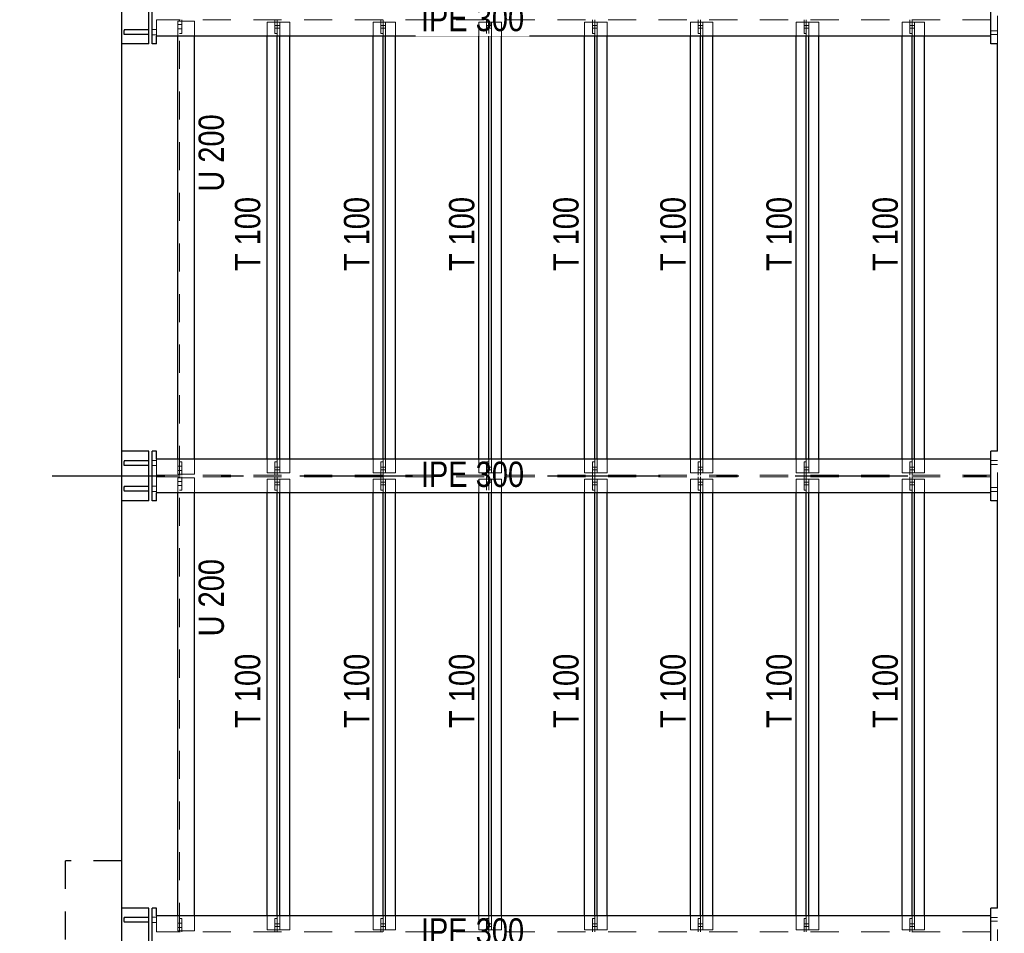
# Model space of a CAD drawing. Header units: millimetres. Extents: x -74 to 79, y 0 to 54.
# Tile 119 of 164: x 8.11 to 12.48, y 25.1 to 29.16. Entities that reach past the tile are written whole.
import ezdxf

# ---------------------------------------------------------------- set-up
doc = ezdxf.new("R2010")
doc.units = ezdxf.units.MM
doc.linetypes.add('DASHDOTX2', pattern=[2, 1, -0.5, 0, -0.5])
doc.linetypes.add('HIDDEN', pattern=[0.375, 0.25, -0.125])
doc.layers.add('01_Neubau Türen-Fassade', color=7, linetype='Continuous', lineweight=20)
doc.layers.add('Achsen', color=7, linetype='Continuous', lineweight=20)
doc.styles.add('Arial Narrow', font='ARIALN.TTF')

msp = doc.modelspace()

# ---------------------------------------------------------------- linework, layer by layer
at = {"color": 3, "linetype": 'Continuous', "lineweight": 25}
for p, q in [((8.55863, 21.1248117), (8.55863, 35.2148152)), ((8.67863, 29.0548117), (8.67863, 29.2748117)), ((8.69333, 29.0548117), (8.69333, 29.2748117)), ((12.41833, 29.0548117), (12.41833, 29.2748117)), ((8.71333, 29.0548117), (8.71333, 29.0898117)), ((12.41833, 29.0898117), (8.71333, 29.0898117)), ((8.8071356, 27.2098117), (8.8071356, 29.0898117)), ((8.8821356, 27.2098117), (8.8821356, 29.0898117)), ((9.2046356, 27.2098117), (9.2046356, 29.0898117)), ((9.2491356, 27.2098117), (9.2491356, 29.0898117)), ((9.2601356, 27.2098117), (9.2601356, 29.0898117)), ((9.3046356, 27.2098117), (9.3046356, 29.0898117)), ((9.6746356, 27.2098117), (9.6746356, 29.0898117)), ((9.7191356, 27.2098117), (9.7191356, 29.0898117)), ((9.7301356, 27.2098117), (9.7301356, 29.0898117)), ((9.7746356, 27.2098117), (9.7746356, 29.0898117)), ((10.6146356, 27.2098117), (10.6146356, 29.0898117)), ((10.6591356, 27.2098117), (10.6591356, 29.0898117)), ((10.6701356, 27.2098117), (10.6701356, 29.0898117)), ((10.7146356, 27.2098117), (10.7146356, 29.0898117)), ((11.0846356, 27.2098117), (11.0846356, 29.0898117)), ((11.1291356, 27.2098117), (11.1291356, 29.0898117)), ((11.1401356, 27.2098117), (11.1401356, 29.0898117)), ((11.1846356, 27.2098117), (11.1846356, 29.0898117)), ((11.5546349, 27.2098117), (11.5546349, 29.0898117)), ((11.5991349, 27.2098117), (11.5991349, 29.0898117)), ((11.6101349, 27.2098117), (11.6101349, 29.0898117)), ((11.6546349, 27.2098117), (11.6546349, 29.0898117)), ((12.0246364, 27.2098117), (12.0246364, 29.0898117)), ((12.0691364, 27.2098117), (12.0691364, 29.0898117)), ((12.0801364, 27.2098117), (12.0801364, 29.0898117)), ((12.1246364, 27.2098117), (12.1246364, 29.0898117)), ((8.67863, 29.0548117), (8.55863, 29.0548117)), ((8.71333, 29.0548117), (8.69333, 29.0548117)), ((12.43333, 29.0548117), (12.41833, 29.0548117)), ((12.44833, 29.0548117), (12.43333, 29.0548117)), ((12.4482358, 27.2448117), (12.4482358, 29.0548117)), ((8.67863, 27.2448117), (8.55863, 27.2448117)), ((8.67863, 27.0248117), (8.67863, 27.2448117)), ((8.69333, 27.0248117), (8.69333, 27.2448117)), ((8.71333, 27.2448117), (8.69333, 27.2448117)), ((8.71333, 27.2098117), (8.71333, 27.2448117)), ((12.41833, 27.0248117), (12.41833, 27.2448117)), ((12.43333, 27.2448117), (12.41833, 27.2448117)), ((12.44833, 27.2448117), (12.43333, 27.2448117)), ((8.71333, 27.0248117), (8.71333, 27.0598117)), ((12.41833, 27.0598117), (8.71333, 27.0598117)), ((8.8071356, 25.1798117), (8.8071356, 27.0598117)), ((8.8821356, 25.1798117), (8.8821356, 27.0598117)), ((9.2046356, 25.1798117), (9.2046356, 27.0598117)), ((9.2491356, 25.1798117), (9.2491356, 27.0598117)), ((9.2601356, 25.1798117), (9.2601356, 27.0598117)), ((9.3046356, 25.1798117), (9.3046356, 27.0598117)), ((9.6746356, 25.1798117), (9.6746356, 27.0598117)), ((9.7191356, 25.1798117), (9.7191356, 27.0598117)), ((9.7301356, 25.1798117), (9.7301356, 27.0598117)), ((9.7746356, 25.1798117), (9.7746356, 27.0598117)), ((10.6146356, 25.1798117), (10.6146356, 27.0598117)), ((10.6591356, 25.1798117), (10.6591356, 27.0598117)), ((10.6701356, 25.1798117), (10.6701356, 27.0598117)), ((10.7146356, 25.1798117), (10.7146356, 27.0598117)), ((11.0846356, 25.1798117), (11.0846356, 27.0598117)), ((11.1291356, 25.1798117), (11.1291356, 27.0598117)), ((11.1401356, 25.1798117), (11.1401356, 27.0598117)), ((11.1846356, 25.1798117), (11.1846356, 27.0598117)), ((11.5546349, 25.1798117), (11.5546349, 27.0598117)), ((11.5991349, 25.1798117), (11.5991349, 27.0598117)), ((11.6101349, 25.1798117), (11.6101349, 27.0598117)), ((11.6546349, 25.1798117), (11.6546349, 27.0598117)), ((12.0246364, 25.1798117), (12.0246364, 27.0598117)), ((12.0691364, 25.1798117), (12.0691364, 27.0598117)), ((12.0801364, 25.1798117), (12.0801364, 27.0598117)), ((12.1246364, 25.1798117), (12.1246364, 27.0598117)), ((8.67863, 27.0248117), (8.55863, 27.0248117)), ((8.71333, 27.0248117), (8.69333, 27.0248117)), ((12.43333, 27.0248117), (12.41833, 27.0248117)), ((12.44833, 27.0248117), (12.43333, 27.0248117)), ((12.4482358, 25.2148117), (12.4482358, 27.0248117)), ((8.67863, 25.2148117), (8.55863, 25.2148117)), ((8.67863, 24.9948117), (8.67863, 25.2148117)), ((8.69333, 24.9948117), (8.69333, 25.2148117)), ((8.71333, 25.2148117), (8.69333, 25.2148117)), ((8.71333, 25.1798117), (8.71333, 25.2148117)), ((12.41833, 24.9948117), (12.41833, 25.2148117)), ((12.43333, 25.2148117), (12.41833, 25.2148117)), ((12.44833, 25.2148117), (12.43333, 25.2148117))]:
    msp.add_line(p, q, dxfattribs=at)
at = {"layer": '01_Neubau Türen-Fassade', "color": 6, "linetype": 'HIDDEN', "lineweight": 13, "ltscale": 0.5}
for p, q in [((12.4482358, 29.0548117), (12.4482358, 29.2748117)), ((8.71333, 29.0898117), (8.71333, 29.1612617)), ((8.8071356, 29.0898117), (8.8071356, 29.1562617)), ((8.8821364, 29.1562617), (8.8071364, 29.1562617)), ((8.8156364, 29.1407617), (8.8071364, 29.1407617)), ((8.8156356, 29.1562617), (8.8156356, 29.1612617)), ((8.8156356, 27.1433617), (8.8156356, 29.1562617)), ((8.8256356, 29.1407617), (8.8156364, 29.1407617)), ((8.8256356, 29.1012617), (8.8256356, 29.1612617)), ((8.8821356, 29.0898117), (8.8821356, 29.1562617)), ((9.2046356, 29.0898117), (9.2046356, 29.1512617)), ((9.2491356, 29.1512617), (9.2046356, 29.1512617)), ((9.2391356, 29.1012617), (9.2391356, 29.1612617)), ((9.2491356, 29.1372375), (9.2391356, 29.1372374)), ((9.2491356, 29.1512617), (9.2491356, 29.1612617)), ((9.2491356, 29.1012617), (9.2491356, 29.1512617)), ((9.2601356, 29.1512617), (9.2491356, 29.1512617)), ((9.2601356, 29.1372375), (9.2491356, 29.1372375)), ((9.2601356, 29.0898117), (9.2601356, 29.1512617)), ((9.3046356, 29.1512617), (9.2601356, 29.1512617)), ((9.3046356, 29.0898117), (9.3046356, 29.1512617)), ((9.6746356, 29.0898117), (9.6746356, 29.1512617)), ((9.7191356, 29.1512617), (9.6746356, 29.1512617)), ((9.7091356, 29.1012617), (9.7091356, 29.1612617)), ((9.7191356, 29.1372397), (9.7091356, 29.1372396)), ((9.7191356, 29.1512617), (9.7191356, 29.1612617)), ((9.7191356, 29.1012617), (9.7191356, 29.1512617)), ((9.7301356, 29.1512617), (9.7191356, 29.1512617)), ((9.7301356, 29.1372397), (9.7191356, 29.1372397)), ((9.7301356, 29.0898117), (9.7301356, 29.1512617)), ((9.7746356, 29.1512617), (9.7301356, 29.1512617)), ((9.7746356, 29.0898117), (9.7746356, 29.1512617)), ((10.6146356, 29.0898117), (10.6146356, 29.1512617)), ((10.6591356, 29.1512617), (10.6146356, 29.1512617)), ((10.6491356, 29.1012617), (10.6491356, 29.1612617)), ((10.6591356, 29.1372441), (10.6491356, 29.137244)), ((10.6591356, 29.1512617), (10.6591356, 29.1612617)), ((10.6591356, 29.1012617), (10.6591356, 29.1512617)), ((10.6701356, 29.1512617), (10.6591356, 29.1512617)), ((10.6701356, 29.1372441), (10.6591356, 29.1372441)), ((10.6701356, 29.0898117), (10.6701356, 29.1512617)), ((10.7146356, 29.1512617), (10.6701356, 29.1512617)), ((10.7146356, 29.0898117), (10.7146356, 29.1512617)), ((11.0846356, 29.0898117), (11.0846356, 29.1512617)), ((11.1291356, 29.1512617), (11.0846356, 29.1512617)), ((11.1191356, 29.1012617), (11.1191356, 29.1612617)), ((11.1291356, 29.1372463), (11.1191356, 29.1372463)), ((11.1291356, 29.1512617), (11.1291356, 29.1612617)), ((11.1291356, 29.1012617), (11.1291356, 29.1512617)), ((11.1401356, 29.1512617), (11.1291356, 29.1512617)), ((11.1401356, 29.1372463), (11.1291356, 29.1372463)), ((11.1401356, 29.0898117), (11.1401356, 29.1512617)), ((11.1846356, 29.1512617), (11.1401356, 29.1512617)), ((11.1846356, 29.0898117), (11.1846356, 29.1512617)), ((11.5546349, 29.0898117), (11.5546349, 29.1512617)), ((11.5991349, 29.1512617), (11.5546349, 29.1512617)), ((11.5891349, 29.1012617), (11.5891349, 29.1612617)), ((11.5991349, 29.1372485), (11.5891349, 29.1372485)), ((11.5991349, 29.1512617), (11.5991349, 29.1612617)), ((11.5991349, 29.1012617), (11.5991349, 29.1512617)), ((11.6101349, 29.1512617), (11.5991349, 29.1512617)), ((11.6101349, 29.1372486), (11.5991349, 29.1372485)), ((11.6101349, 29.0898117), (11.6101349, 29.1512617)), ((11.6546349, 29.1512617), (11.6101349, 29.1512617)), ((11.6546349, 29.0898117), (11.6546349, 29.1512617)), ((12.0246364, 29.0898117), (12.0246364, 29.1512617)), ((12.0691364, 29.1512617), (12.0246364, 29.1512617)), ((12.0591364, 29.1012617), (12.0591364, 29.1612617)), ((12.0691364, 29.1372507), (12.0591364, 29.1372507)), ((12.0691364, 29.1512617), (12.0691364, 29.1612617)), ((12.0691364, 29.1012617), (12.0691364, 29.1512617)), ((12.0801364, 29.1512617), (12.0691364, 29.1512617)), ((12.0801364, 29.1372508), (12.0691364, 29.1372507)), ((12.0801364, 29.0898117), (12.0801364, 29.1512617)), ((12.1246364, 29.1512617), (12.0801364, 29.1512617)), ((12.1246364, 29.0898117), (12.1246364, 29.1512617)), ((8.71333, 29.1188003), (8.69333, 29.1188004)), ((8.71333, 29.1188003), (8.69333, 29.1188004)), ((8.71333, 29.0958003), (8.69333, 29.0958004)), ((8.71333, 29.0958003), (8.69333, 29.0958004)), ((8.8156364, 29.1217617), (8.8071364, 29.1217617)), ((8.8256356, 29.1012617), (8.8156356, 29.1012617)), ((8.8256356, 29.1217617), (8.8156364, 29.1217617)), ((9.2491356, 29.1252375), (9.2391356, 29.1252374)), ((9.2491356, 29.1012617), (9.2391356, 29.1012617)), ((9.2601356, 29.1252375), (9.2491356, 29.1252375)), ((9.2491356, 29.0898117), (9.2491356, 29.1012617)), ((9.7191356, 29.1252397), (9.7091356, 29.1252396)), ((9.7191356, 29.1012617), (9.7091356, 29.1012617)), ((9.7301356, 29.1252397), (9.7191356, 29.1252397)), ((9.7191356, 29.0898117), (9.7191356, 29.1012617)), ((10.1891356, 29.1012617), (10.1791356, 29.1012617)), ((10.1891356, 29.0898117), (10.1891356, 29.1012617)), ((10.6591356, 29.1252441), (10.6491356, 29.1252441)), ((10.6591356, 29.1012617), (10.6491356, 29.1012617)), ((10.6701356, 29.1252442), (10.6591356, 29.1252441)), ((10.6591356, 29.0898117), (10.6591356, 29.1012617)), ((11.1291356, 29.1252463), (11.1191356, 29.1252463)), ((11.1291356, 29.1012617), (11.1191356, 29.1012617)), ((11.1401356, 29.1252464), (11.1291356, 29.1252463)), ((11.1291356, 29.0898117), (11.1291356, 29.1012617)), ((11.5991349, 29.1252485), (11.5891349, 29.1252485)), ((11.5991349, 29.1012617), (11.5891349, 29.1012617)), ((11.6101349, 29.1252486), (11.5991349, 29.1252485)), ((11.5991349, 29.0898117), (11.5991349, 29.1012617)), ((12.0691364, 29.1252507), (12.0591364, 29.1252507)), ((12.0691364, 29.1012617), (12.0591364, 29.1012617)), ((12.0801364, 29.1252508), (12.0691364, 29.1252507)), ((12.0691364, 29.0898117), (12.0691364, 29.1012617)), ((12.43333, 29.1133117), (12.41833, 29.1133117)), ((12.43333, 29.0963117), (12.41833, 29.0963117)), ((12.44833, 29.1133117), (12.43333, 29.1133117)), ((12.44833, 29.0963117), (12.43333, 29.0963117)), ((8.71333, 27.2038001), (8.69333, 27.2038002)), ((8.71333, 27.2038001), (8.69333, 27.2038002)), ((8.71333, 27.1383617), (8.71333, 27.2098117)), ((8.8071356, 27.1433617), (8.8071356, 27.2098117)), ((8.8821356, 27.1433617), (8.8821356, 27.2098117)), ((9.2046356, 27.1483617), (9.2046356, 27.2098117)), ((9.2491356, 27.1983617), (9.2491356, 27.2098117)), ((9.2601356, 27.1483617), (9.2601356, 27.2098117)), ((9.3046356, 27.1483617), (9.3046356, 27.2098117)), ((9.6746356, 27.1483617), (9.6746356, 27.2098117)), ((9.7191356, 27.1983617), (9.7191356, 27.2098117)), ((9.7301356, 27.1483617), (9.7301356, 27.2098117)), ((9.7746356, 27.1483617), (9.7746356, 27.2098117)), ((10.6146356, 27.1483617), (10.6146356, 27.2098117)), ((10.6591356, 27.1983617), (10.6591356, 27.2098117)), ((10.6701356, 27.1483617), (10.6701356, 27.2098117)), ((10.7146356, 27.1483617), (10.7146356, 27.2098117)), ((11.0846356, 27.1483617), (11.0846356, 27.2098117)), ((11.1291356, 27.1983617), (11.1291356, 27.2098117)), ((11.1401356, 27.1483617), (11.1401356, 27.2098117)), ((11.1846356, 27.1483617), (11.1846356, 27.2098117)), ((11.5546349, 27.1483617), (11.5546349, 27.2098117)), ((11.5991349, 27.1983617), (11.5991349, 27.2098117)), ((11.6101349, 27.1483617), (11.6101349, 27.2098117)), ((11.6546349, 27.1483617), (11.6546349, 27.2098117)), ((12.0246364, 27.1483617), (12.0246364, 27.2098117)), ((12.0691364, 27.1983617), (12.0691364, 27.2098117)), ((12.0801364, 27.1483617), (12.0801364, 27.2098117)), ((12.1246364, 27.1483617), (12.1246364, 27.2098117)), ((12.43333, 27.2033117), (12.41833, 27.2033117)), ((12.44833, 27.2033117), (12.43333, 27.2033117)), ((12.4482358, 27.0248117), (12.4482358, 27.2448117)), ((8.71333, 27.1808002), (8.69333, 27.1808002)), ((8.71333, 27.1808002), (8.69333, 27.1808002)), ((8.8156364, 27.1778617), (8.8071364, 27.1778617)), ((8.8156364, 27.1588617), (8.8071364, 27.1588617)), ((8.8256356, 27.1983617), (8.8156356, 27.1983617)), ((8.8256356, 27.1778617), (8.8156364, 27.1778617)), ((8.8256356, 27.1588617), (8.8156364, 27.1588617)), ((8.8256356, 27.1383617), (8.8256356, 27.1983617)), ((9.2391356, 27.1383617), (9.2391356, 27.1983617)), ((9.2491356, 27.1983617), (9.2391356, 27.1983617)), ((9.2491356, 27.1743616), (9.2391356, 27.1743617)), ((9.2491356, 27.1623616), (9.2391356, 27.1623617)), ((9.2491356, 27.1483617), (9.2491356, 27.1983617)), ((9.2601356, 27.1743616), (9.2491356, 27.1743616)), ((9.2601356, 27.1623616), (9.2491356, 27.1623616)), ((9.7091356, 27.1383617), (9.7091356, 27.1983617)), ((9.7191356, 27.1983617), (9.7091356, 27.1983617)), ((9.7191356, 27.1743594), (9.7091356, 27.1743595)), ((9.7191356, 27.1623594), (9.7091356, 27.1623595)), ((9.7191356, 27.1483617), (9.7191356, 27.1983617)), ((9.7301356, 27.1743594), (9.7191356, 27.1743594)), ((9.7301356, 27.1623594), (9.7191356, 27.1623594)), ((10.6491356, 27.1383617), (10.6491356, 27.1983617)), ((10.6591356, 27.1983617), (10.6491356, 27.1983617)), ((10.6591356, 27.174355), (10.6491356, 27.1743551)), ((10.6591356, 27.162355), (10.6491356, 27.1623551)), ((10.6591356, 27.1483617), (10.6591356, 27.1983617)), ((10.6701356, 27.174355), (10.6591356, 27.174355)), ((10.6701356, 27.162355), (10.6591356, 27.162355)), ((11.1191356, 27.1383617), (11.1191356, 27.1983617)), ((11.1291356, 27.1983617), (11.1191356, 27.1983617)), ((11.1291356, 27.1743528), (11.1191356, 27.1743529)), ((11.1291356, 27.1623528), (11.1191356, 27.1623529)), ((11.1291356, 27.1483617), (11.1291356, 27.1983617)), ((11.1401356, 27.1743528), (11.1291356, 27.1743528)), ((11.1401356, 27.1623528), (11.1291356, 27.1623528)), ((11.5891349, 27.1383617), (11.5891349, 27.1983617)), ((11.5991349, 27.1983617), (11.5891349, 27.1983617)), ((11.5991349, 27.1743506), (11.5891349, 27.1743507)), ((11.5991349, 27.1623506), (11.5891349, 27.1623507)), ((11.5991349, 27.1483617), (11.5991349, 27.1983617)), ((11.6101349, 27.1743506), (11.5991349, 27.1743506)), ((11.6101349, 27.1623506), (11.5991349, 27.1623506)), ((12.0591364, 27.1383617), (12.0591364, 27.1983617)), ((12.0691364, 27.1983617), (12.0591364, 27.1983617)), ((12.0691364, 27.1743484), (12.0591364, 27.1743485)), ((12.0691364, 27.1623484), (12.0591364, 27.1623485)), ((12.0691364, 27.1483617), (12.0691364, 27.1983617)), ((12.0801364, 27.1743484), (12.0691364, 27.1743484)), ((12.0801364, 27.1623484), (12.0691364, 27.1623484)), ((12.43333, 27.1863117), (12.41833, 27.1863117)), ((12.44833, 27.1863117), (12.43333, 27.1863117)), ((8.71333, 27.0598117), (8.71333, 27.1312617)), ((8.8071356, 27.0598117), (8.8071356, 27.1262617)), ((8.8821364, 27.1433617), (8.8071364, 27.1433617)), ((8.8821364, 27.1262617), (8.8071364, 27.1262617)), ((8.8156356, 27.1383617), (8.8156356, 27.1433617)), ((8.8156356, 27.1262617), (8.8156356, 27.1312617)), ((8.8156356, 25.1133617), (8.8156356, 27.1262617)), ((8.8256356, 27.0712617), (8.8256356, 27.1312617)), ((8.8821356, 27.0598117), (8.8821356, 27.1262617)), ((9.2491356, 27.1483617), (9.2046356, 27.1483617)), ((9.2046356, 27.0598117), (9.2046356, 27.1212617)), ((9.2491356, 27.1212617), (9.2046356, 27.1212617)), ((9.2391356, 27.0712617), (9.2391356, 27.1312617)), ((9.2491356, 27.1383617), (9.2491356, 27.1483617)), ((9.2601356, 27.1483617), (9.2491356, 27.1483617)), ((9.2491356, 27.1212617), (9.2491356, 27.1312617)), ((9.2491356, 27.0712617), (9.2491356, 27.1212617)), ((9.2601356, 27.1212617), (9.2491356, 27.1212617)), ((9.3046356, 27.1483617), (9.2601356, 27.1483617)), ((9.2601356, 27.0598117), (9.2601356, 27.1212617)), ((9.3046356, 27.1212617), (9.2601356, 27.1212617)), ((9.3046356, 27.0598117), (9.3046356, 27.1212617)), ((9.7191356, 27.1483617), (9.6746356, 27.1483617)), ((9.6746356, 27.0598117), (9.6746356, 27.1212617)), ((9.7191356, 27.1212617), (9.6746356, 27.1212617)), ((9.7091356, 27.0712617), (9.7091356, 27.1312617)), ((9.7191356, 27.1383617), (9.7191356, 27.1483617)), ((9.7301356, 27.1483617), (9.7191356, 27.1483617)), ((9.7191356, 27.1212617), (9.7191356, 27.1312617)), ((9.7191356, 27.0712617), (9.7191356, 27.1212617)), ((9.7301356, 27.1212617), (9.7191356, 27.1212617)), ((9.7746356, 27.1483617), (9.7301356, 27.1483617)), ((9.7301356, 27.0598117), (9.7301356, 27.1212617)), ((9.7746356, 27.1212617), (9.7301356, 27.1212617)), ((9.7746356, 27.0598117), (9.7746356, 27.1212617)), ((10.6591356, 27.1483617), (10.6146356, 27.1483617)), ((10.6146356, 27.0598117), (10.6146356, 27.1212617)), ((10.6591356, 27.1212617), (10.6146356, 27.1212617)), ((10.6491356, 27.0712617), (10.6491356, 27.1312617)), ((10.6591356, 27.1383617), (10.6591356, 27.1483617)), ((10.6701356, 27.1483617), (10.6591356, 27.1483617)), ((10.6591356, 27.1212617), (10.6591356, 27.1312617)), ((10.6591356, 27.0712617), (10.6591356, 27.1212617)), ((10.6701356, 27.1212617), (10.6591356, 27.1212617)), ((10.7146356, 27.1483617), (10.6701356, 27.1483617)), ((10.6701356, 27.0598117), (10.6701356, 27.1212617)), ((10.7146356, 27.1212617), (10.6701356, 27.1212617)), ((10.7146356, 27.0598117), (10.7146356, 27.1212617)), ((11.1291356, 27.1483617), (11.0846356, 27.1483617)), ((11.0846356, 27.0598117), (11.0846356, 27.1212617)), ((11.1291356, 27.1212617), (11.0846356, 27.1212617)), ((11.1191356, 27.0712617), (11.1191356, 27.1312617)), ((11.1291356, 27.1383617), (11.1291356, 27.1483617)), ((11.1401356, 27.1483617), (11.1291356, 27.1483617)), ((11.1291356, 27.1212617), (11.1291356, 27.1312617)), ((11.1291356, 27.0712617), (11.1291356, 27.1212617)), ((11.1401356, 27.1212617), (11.1291356, 27.1212617)), ((11.1846356, 27.1483617), (11.1401356, 27.1483617)), ((11.1401356, 27.0598117), (11.1401356, 27.1212617)), ((11.1846356, 27.1212617), (11.1401356, 27.1212617)), ((11.1846356, 27.0598117), (11.1846356, 27.1212617)), ((11.5991349, 27.1483617), (11.5546349, 27.1483617)), ((11.5546349, 27.0598117), (11.5546349, 27.1212617)), ((11.5991349, 27.1212617), (11.5546349, 27.1212617)), ((11.5891349, 27.0712617), (11.5891349, 27.1312617)), ((11.5991349, 27.1383617), (11.5991349, 27.1483617)), ((11.6101349, 27.1483617), (11.5991349, 27.1483617)), ((11.5991349, 27.1212617), (11.5991349, 27.1312617)), ((11.5991349, 27.0712617), (11.5991349, 27.1212617)), ((11.6101349, 27.1212617), (11.5991349, 27.1212617)), ((11.6546349, 27.1483617), (11.6101349, 27.1483617)), ((11.6101349, 27.0598117), (11.6101349, 27.1212617)), ((11.6546349, 27.1212617), (11.6101349, 27.1212617)), ((11.6546349, 27.0598117), (11.6546349, 27.1212617)), ((12.0691364, 27.1483617), (12.0246364, 27.1483617)), ((12.0246364, 27.0598117), (12.0246364, 27.1212617)), ((12.0691364, 27.1212617), (12.0246364, 27.1212617)), ((12.0591364, 27.0712617), (12.0591364, 27.1312617)), ((12.0691364, 27.1383617), (12.0691364, 27.1483617)), ((12.0801364, 27.1483617), (12.0691364, 27.1483617)), ((12.0691364, 27.1212617), (12.0691364, 27.1312617)), ((12.0691364, 27.0712617), (12.0691364, 27.1212617)), ((12.0801364, 27.1212617), (12.0691364, 27.1212617)), ((12.1246364, 27.1483617), (12.0801364, 27.1483617)), ((12.0801364, 27.0598117), (12.0801364, 27.1212617)), ((12.1246364, 27.1212617), (12.0801364, 27.1212617)), ((12.1246364, 27.0598117), (12.1246364, 27.1212617)), ((8.71333, 27.0888003), (8.69333, 27.0888004)), ((8.71333, 27.0888003), (8.69333, 27.0888004)), ((8.8156364, 27.1107617), (8.8071364, 27.1107617)), ((8.8156364, 27.0917617), (8.8071364, 27.0917617)), ((8.8256356, 27.1107617), (8.8156364, 27.1107617)), ((8.8256356, 27.0917617), (8.8156364, 27.0917617)), ((9.2491356, 27.1072375), (9.2391356, 27.1072374)), ((9.2491356, 27.0952375), (9.2391356, 27.0952374)), ((9.2601356, 27.1072375), (9.2491356, 27.1072375)), ((9.2601356, 27.0952375), (9.2491356, 27.0952375)), ((9.7191356, 27.1072397), (9.7091356, 27.1072396)), ((9.7191356, 27.0952397), (9.7091356, 27.0952396)), ((9.7301356, 27.1072397), (9.7191356, 27.1072397)), ((9.7301356, 27.0952397), (9.7191356, 27.0952397)), ((10.1891356, 27.0952419), (10.1791356, 27.0952418)), ((10.2001356, 27.0952419), (10.1891356, 27.0952419)), ((10.6591356, 27.1072441), (10.6491356, 27.107244)), ((10.6591356, 27.0952441), (10.6491356, 27.0952441)), ((10.6701356, 27.1072441), (10.6591356, 27.1072441)), ((10.6701356, 27.0952442), (10.6591356, 27.0952441)), ((11.1291356, 27.1072463), (11.1191356, 27.1072463)), ((11.1291356, 27.0952463), (11.1191356, 27.0952463)), ((11.1401356, 27.1072463), (11.1291356, 27.1072463)), ((11.1401356, 27.0952464), (11.1291356, 27.0952463)), ((11.5991349, 27.1072485), (11.5891349, 27.1072485)), ((11.5991349, 27.0952485), (11.5891349, 27.0952485)), ((11.6101349, 27.1072486), (11.5991349, 27.1072485)), ((11.6101349, 27.0952486), (11.5991349, 27.0952485)), ((12.0691364, 27.1072507), (12.0591364, 27.1072507)), ((12.0691364, 27.0952507), (12.0591364, 27.0952507)), ((12.0801364, 27.1072508), (12.0691364, 27.1072507)), ((12.0801364, 27.0952508), (12.0691364, 27.0952507)), ((12.43333, 27.0833117), (12.41833, 27.0833117)), ((12.44833, 27.0833117), (12.43333, 27.0833117)), ((8.71333, 27.0658003), (8.69333, 27.0658004)), ((8.71333, 27.0658003), (8.69333, 27.0658004)), ((8.8256356, 27.0712617), (8.8156356, 27.0712617)), ((9.2491356, 27.0712617), (9.2391356, 27.0712617)), ((9.2491356, 27.0598117), (9.2491356, 27.0712617)), ((9.7191356, 27.0712617), (9.7091356, 27.0712617)), ((9.7191356, 27.0598117), (9.7191356, 27.0712617)), ((10.1891356, 27.0712617), (10.1791356, 27.0712617)), ((10.1891356, 27.0598117), (10.1891356, 27.0712617)), ((10.6591356, 27.0712617), (10.6491356, 27.0712617)), ((10.6591356, 27.0598117), (10.6591356, 27.0712617)), ((11.1291356, 27.0712617), (11.1191356, 27.0712617)), ((11.1291356, 27.0598117), (11.1291356, 27.0712617)), ((11.5991349, 27.0712617), (11.5891349, 27.0712617)), ((11.5991349, 27.0598117), (11.5991349, 27.0712617)), ((12.0691364, 27.0712617), (12.0591364, 27.0712617)), ((12.0691364, 27.0598117), (12.0691364, 27.0712617)), ((12.43333, 27.0663117), (12.41833, 27.0663117)), ((12.44833, 27.0663117), (12.43333, 27.0663117)), ((12.4482358, 24.9948117), (12.4482358, 25.2148117)), ((8.71333, 25.1738001), (8.69333, 25.1738002)), ((8.71333, 25.1738001), (8.69333, 25.1738002)), ((8.71333, 25.1508002), (8.69333, 25.1508002)), ((8.71333, 25.1508002), (8.69333, 25.1508002)), ((8.71333, 25.1083617), (8.71333, 25.1798117)), ((8.8071356, 25.1133617), (8.8071356, 25.1798117)), ((8.8156364, 25.1478617), (8.8071364, 25.1478617)), ((8.8256356, 25.1683617), (8.8156356, 25.1683617)), ((8.8256356, 25.1478617), (8.8156364, 25.1478617)), ((8.8256356, 25.1083617), (8.8256356, 25.1683617)), ((8.8821356, 25.1133617), (8.8821356, 25.1798117)), ((9.2046356, 25.1183617), (9.2046356, 25.1798117)), ((9.2391356, 25.1083617), (9.2391356, 25.1683617)), ((9.2491356, 25.1683617), (9.2391356, 25.1683617)), ((9.2491356, 25.1683617), (9.2491356, 25.1798117)), ((9.2491356, 25.1183617), (9.2491356, 25.1683617)), ((9.2601356, 25.1183617), (9.2601356, 25.1798117)), ((9.3046356, 25.1183617), (9.3046356, 25.1798117)), ((9.6746356, 25.1183617), (9.6746356, 25.1798117)), ((9.7091356, 25.1083617), (9.7091356, 25.1683617)), ((9.7191356, 25.1683617), (9.7091356, 25.1683617)), ((9.7191356, 25.1683617), (9.7191356, 25.1798117)), ((9.7191356, 25.1183617), (9.7191356, 25.1683617)), ((9.7301356, 25.1183617), (9.7301356, 25.1798117)), ((9.7746356, 25.1183617), (9.7746356, 25.1798117)), ((10.6146356, 25.1183617), (10.6146356, 25.1798117)), ((10.6491356, 25.1083617), (10.6491356, 25.1683617)), ((10.6591356, 25.1683617), (10.6491356, 25.1683617)), ((10.6591356, 25.1683617), (10.6591356, 25.1798117)), ((10.6591356, 25.1183617), (10.6591356, 25.1683617)), ((10.6701356, 25.1183617), (10.6701356, 25.1798117)), ((10.7146356, 25.1183617), (10.7146356, 25.1798117)), ((11.0846356, 25.1183617), (11.0846356, 25.1798117)), ((11.1191356, 25.1083617), (11.1191356, 25.1683617)), ((11.1291356, 25.1683617), (11.1191356, 25.1683617)), ((11.1291356, 25.1683617), (11.1291356, 25.1798117)), ((11.1291356, 25.1183617), (11.1291356, 25.1683617)), ((11.1401356, 25.1183617), (11.1401356, 25.1798117)), ((11.1846356, 25.1183617), (11.1846356, 25.1798117)), ((11.5546349, 25.1183617), (11.5546349, 25.1798117)), ((11.5891349, 25.1083617), (11.5891349, 25.1683617)), ((11.5991349, 25.1683617), (11.5891349, 25.1683617)), ((11.5991349, 25.1683617), (11.5991349, 25.1798117)), ((11.5991349, 25.1183617), (11.5991349, 25.1683617)), ((11.6101349, 25.1183617), (11.6101349, 25.1798117)), ((11.6546349, 25.1183617), (11.6546349, 25.1798117)), ((12.0246364, 25.1183617), (12.0246364, 25.1798117)), ((12.0591364, 25.1083617), (12.0591364, 25.1683617)), ((12.0691364, 25.1683617), (12.0591364, 25.1683617)), ((12.0691364, 25.1683617), (12.0691364, 25.1798117)), ((12.0691364, 25.1183617), (12.0691364, 25.1683617)), ((12.0801364, 25.1183617), (12.0801364, 25.1798117)), ((12.1246364, 25.1183617), (12.1246364, 25.1798117)), ((12.43333, 25.1733117), (12.41833, 25.1733117)), ((12.43333, 25.1563117), (12.41833, 25.1563117)), ((12.44833, 25.1733117), (12.43333, 25.1733117)), ((12.44833, 25.1563117), (12.43333, 25.1563117)), ((8.8156364, 25.1288617), (8.8071364, 25.1288617)), ((8.8821364, 25.1133617), (8.8071364, 25.1133617)), ((8.8156356, 25.1083617), (8.8156356, 25.1133617)), ((8.8256356, 25.1288617), (8.8156364, 25.1288617)), ((9.2491356, 25.1183617), (9.2046356, 25.1183617)), ((9.2491356, 25.1443616), (9.2391356, 25.1443617)), ((9.2491356, 25.1323616), (9.2391356, 25.1323617)), ((9.2601356, 25.1443616), (9.2491356, 25.1443616)), ((9.2601356, 25.1323616), (9.2491356, 25.1323616)), ((9.2491356, 25.1083617), (9.2491356, 25.1183617)), ((9.2601356, 25.1183617), (9.2491356, 25.1183617)), ((9.3046356, 25.1183617), (9.2601356, 25.1183617)), ((9.7191356, 25.1183617), (9.6746356, 25.1183617)), ((9.7191356, 25.1443594), (9.7091356, 25.1443595)), ((9.7191356, 25.1323594), (9.7091356, 25.1323595)), ((9.7301356, 25.1443594), (9.7191356, 25.1443594)), ((9.7301356, 25.1323594), (9.7191356, 25.1323594)), ((9.7191356, 25.1083617), (9.7191356, 25.1183617)), ((9.7301356, 25.1183617), (9.7191356, 25.1183617)), ((9.7746356, 25.1183617), (9.7301356, 25.1183617)), ((10.6591356, 25.1183617), (10.6146356, 25.1183617)), ((10.6591356, 25.144355), (10.6491356, 25.1443551)), ((10.6591356, 25.132355), (10.6491356, 25.1323551)), ((10.6701356, 25.144355), (10.6591356, 25.144355)), ((10.6701356, 25.132355), (10.6591356, 25.132355)), ((10.6591356, 25.1083617), (10.6591356, 25.1183617)), ((10.6701356, 25.1183617), (10.6591356, 25.1183617)), ((10.7146356, 25.1183617), (10.6701356, 25.1183617)), ((11.1291356, 25.1183617), (11.0846356, 25.1183617)), ((11.1291356, 25.1443528), (11.1191356, 25.1443529)), ((11.1291356, 25.1323528), (11.1191356, 25.1323529)), ((11.1401356, 25.1443528), (11.1291356, 25.1443528)), ((11.1401356, 25.1323528), (11.1291356, 25.1323528)), ((11.1291356, 25.1083617), (11.1291356, 25.1183617)), ((11.1401356, 25.1183617), (11.1291356, 25.1183617)), ((11.1846356, 25.1183617), (11.1401356, 25.1183617)), ((11.5991349, 25.1183617), (11.5546349, 25.1183617)), ((11.5991349, 25.1443506), (11.5891349, 25.1443507)), ((11.5991349, 25.1323506), (11.5891349, 25.1323507)), ((11.6101349, 25.1443506), (11.5991349, 25.1443506)), ((11.6101349, 25.1323506), (11.5991349, 25.1323506)), ((11.5991349, 25.1083617), (11.5991349, 25.1183617)), ((11.6101349, 25.1183617), (11.5991349, 25.1183617)), ((11.6546349, 25.1183617), (11.6101349, 25.1183617)), ((12.0691364, 25.1183617), (12.0246364, 25.1183617)), ((12.0691364, 25.1443484), (12.0591364, 25.1443485)), ((12.0691364, 25.1323484), (12.0591364, 25.1323485)), ((12.0801364, 25.1443484), (12.0691364, 25.1443484)), ((12.0801364, 25.1323484), (12.0691364, 25.1323484)), ((12.0691364, 25.1083617), (12.0691364, 25.1183617)), ((12.0801364, 25.1183617), (12.0691364, 25.1183617)), ((12.1246364, 25.1183617), (12.0801364, 25.1183617))]:
    msp.add_line(p, q, dxfattribs=at)
at = {"layer": '01_Neubau Türen-Fassade', "color": 3, "linetype": 'HIDDEN', "lineweight": 25, "ltscale": 0.5}
for p, q in [((8.5685758, 29.1113202), (8.5685758, 29.1147289)), ((8.5685758, 29.1073013), (8.5685758, 29.1113202)), ((8.5685758, 29.1032839), (8.5685758, 29.1073013)), ((8.5685758, 29.0998944), (8.5685758, 29.1032839)), ((8.5685814, 29.0998797), (8.5685814, 29.1032839)), ((8.5685815, 29.1113395), (8.5685816, 29.1147437)), ((8.5686012, 29.0968117), (8.5686012, 29.097607)), ((8.5686026, 29.1170164), (8.5686027, 29.1178117)), ((8.67863, 29.0968112), (8.5686104, 29.0968117)), ((8.67863, 29.1178112), (8.5686105, 29.1178117)), ((8.5686182, 29.1178117), (8.5686182, 29.1170084)), ((8.5686194, 29.0976149), (8.5686195, 29.0968117)), ((8.568644, 29.1170084), (8.568644, 29.1147289)), ((8.5686442, 29.0998944), (8.5686443, 29.0976149)), ((8.568812, 29.0998797), (8.5688119, 29.097607)), ((8.5688124, 29.1170164), (8.5688123, 29.1147437)), ((8.67863, 27.2028112), (8.568611, 27.2028117)), ((8.568611, 27.2028117), (8.5686111, 27.2020084)), ((8.568611, 27.2020164), (8.568611, 27.2028117)), ((8.5685552, 27.1848797), (8.5685552, 27.1882839)), ((8.5685554, 27.1963395), (8.5685554, 27.1997437)), ((8.5685839, 27.1963202), (8.5685839, 27.1997289)), ((8.5685839, 27.1923013), (8.5685839, 27.1963202)), ((8.568584, 27.1882839), (8.5685839, 27.1923013)), ((8.568584, 27.1848944), (8.568584, 27.1882839)), ((8.5686095, 27.1818117), (8.5686095, 27.182607)), ((8.67863, 27.1818112), (8.5686109, 27.1818117)), ((8.5686123, 27.1826149), (8.5686123, 27.1818117)), ((8.5686733, 27.2020084), (8.5686734, 27.1997289)), ((8.5686736, 27.1848944), (8.5686736, 27.1826149)), ((8.5687645, 27.1848797), (8.5687644, 27.182607)), ((8.5687649, 27.2020164), (8.5687648, 27.1997437)), ((8.5685536, 27.0698797), (8.5685537, 27.0732839)), ((8.5685538, 27.0813395), (8.5685538, 27.0847437)), ((8.5685844, 27.0813202), (8.5685844, 27.0847289)), ((8.5685844, 27.0773013), (8.5685844, 27.0813202)), ((8.5685845, 27.0732839), (8.5685844, 27.0773013)), ((8.5685845, 27.0698944), (8.5685845, 27.0732839)), ((8.5686026, 27.0870164), (8.5686027, 27.0878117)), ((8.67863, 27.0878112), (8.5686105, 27.0878117)), ((8.5686182, 27.0878117), (8.5686182, 27.0870084)), ((8.5686751, 27.0870084), (8.5686751, 27.0847289)), ((8.568762, 27.0870164), (8.568762, 27.0847437)), ((8.5686012, 27.0668117), (8.5686012, 27.067607)), ((8.67863, 27.0668112), (8.5686104, 27.0668117)), ((8.5686194, 27.0676149), (8.5686195, 27.0668117)), ((8.5686754, 27.0698944), (8.5686754, 27.0676149)), ((8.5687616, 27.0698797), (8.5687616, 27.067607)), ((8.30863, 24.6248357), (8.30863, 25.4248357)), ((8.55863, 25.4248357), (8.30863, 25.4248357)), ((8.5685274, 25.1548797), (8.5685275, 25.1582839)), ((8.5685276, 25.1663395), (8.5685276, 25.1697437)), ((8.5685926, 25.1663202), (8.5685925, 25.1697289)), ((8.5685926, 25.1623013), (8.5685926, 25.1663202)), ((8.5685926, 25.1582839), (8.5685926, 25.1623013)), ((8.5685926, 25.1548944), (8.5685926, 25.1582839)), ((8.5686095, 25.1518117), (8.5686095, 25.152607)), ((8.67863, 25.1518112), (8.5686109, 25.1518117)), ((8.67863, 25.1728112), (8.568611, 25.1728117)), ((8.568611, 25.1728117), (8.5686111, 25.1720084)), ((8.568611, 25.1720164), (8.568611, 25.1728117)), ((8.5686123, 25.1526149), (8.5686123, 25.1518117)), ((8.5687045, 25.1720084), (8.5687045, 25.1697289)), ((8.5687047, 25.1548944), (8.5687048, 25.1526149)), ((8.5687141, 25.1548797), (8.5687141, 25.152607)), ((8.5687145, 25.1720164), (8.5687145, 25.1697437))]:
    msp.add_line(p, q, dxfattribs=at)
at = {"layer": 'Achsen', "color": 3, "linetype": 'DASHDOTX2', "lineweight": 25, "ltscale": 0.5}
msp.add_line((3.849518, 27.1348035), (15.2823728, 27.1348035), dxfattribs=at)

# ---------------------------------------------------------------- texts
at = {"color": 3, "lineweight": 25, "style": 'Arial Narrow'}
for s, p in [('U 200', (9.0123004, 28.3981354)), ('T 100', (9.1736448, 28.0451154)), ('T 100', (9.6576779, 28.0451154)), ('T 100', (10.1247274, 28.0451154)), ('T 100', (10.5875311, 28.0451154)), ('T 100', (11.0630724, 28.0451154)), ('T 100', (11.5343678, 28.0451154)), ('T 100', (12.0056633, 28.0451154)), ('U 200', (9.0123004, 26.4219326)), ('T 100', (9.1736448, 26.0151154)), ('T 100', (9.6576779, 26.0151154)), ('T 100', (10.1247274, 26.0151154)), ('T 100', (10.5875311, 26.0151154)), ('T 100', (11.0630724, 26.0151154)), ('T 100', (11.5343678, 26.0151154)), ('T 100', (12.0056633, 26.0151154))]:
    msp.add_text(s, height=0.1125, rotation=90, dxfattribs=at).set_placement(p)
at = {"color": 3, "lineweight": 25, "char_height": 0.1125, "attachment_point": 7, "line_spacing_factor": 0.9, "style": 'Arial Narrow', "bg_fill": 3, "box_fill_scale": 1.2, "bg_fill_color": 256, "bg_fill_true_color": 13158600, "bg_fill_transparency": 0}
for insert in [(9.8871799, 29.109782), (9.8871799, 25.0549429)]:
    msp.add_mtext('IPE 300', dxfattribs=dict(at, insert=insert))

# ---------------------------------------------------------------- next in the draw order: linework, layer by layer
at = {"color": 3, "linetype": 'Continuous', "lineweight": 25}
for p, q in [((10.1446356, 25.1798117), (10.1446356, 27.0598117)), ((10.1891356, 25.1798117), (10.1891356, 27.0598117)), ((10.2001356, 25.1798117), (10.2001356, 27.0598117)), ((10.2446356, 25.1798117), (10.2446356, 27.0598117)), ((12.41833, 25.1798117), (8.71333, 25.1798117))]:
    msp.add_line(p, q, dxfattribs=at)
at = {"layer": '01_Neubau Türen-Fassade', "color": 6, "linetype": 'HIDDEN', "lineweight": 13, "ltscale": 0.5}
for p, q in [((12.41833, 29.1612617), (8.71333, 29.1612617)), ((10.1446356, 29.0898117), (10.1446356, 29.1512617)), ((10.1891356, 29.1512617), (10.1446356, 29.1512617)), ((10.1791356, 29.1012617), (10.1791356, 29.1612617)), ((10.1891356, 29.1372419), (10.1791356, 29.1372418)), ((10.1891356, 29.1512617), (10.1891356, 29.1612617)), ((10.1891356, 29.1012617), (10.1891356, 29.1512617)), ((10.2001356, 29.1512617), (10.1891356, 29.1512617)), ((10.2001356, 29.1372419), (10.1891356, 29.1372419)), ((10.2001356, 29.0898117), (10.2001356, 29.1512617)), ((10.2446356, 29.1512617), (10.2001356, 29.1512617)), ((10.2446356, 29.0898117), (10.2446356, 29.1512617)), ((10.1891356, 29.1252419), (10.1791356, 29.1252418)), ((10.2001356, 29.1252419), (10.1891356, 29.1252419)), ((10.1446356, 25.1183617), (10.1446356, 25.1798117)), ((10.1791356, 25.1083617), (10.1791356, 25.1683617)), ((10.1891356, 25.1683617), (10.1791356, 25.1683617)), ((10.1891356, 25.1683617), (10.1891356, 25.1798117)), ((10.1891356, 25.1183617), (10.1891356, 25.1683617)), ((10.2001356, 25.1183617), (10.2001356, 25.1798117)), ((10.2446356, 25.1183617), (10.2446356, 25.1798117)), ((12.41833, 25.1083617), (8.71333, 25.1083617)), ((10.1891356, 25.1183617), (10.1446356, 25.1183617)), ((10.1891356, 25.1443572), (10.1791356, 25.1443573)), ((10.1891356, 25.1323572), (10.1791356, 25.1323573)), ((10.2001356, 25.1443572), (10.1891356, 25.1443572)), ((10.2001356, 25.1323572), (10.1891356, 25.1323572)), ((10.1891356, 25.1083617), (10.1891356, 25.1183617)), ((10.2001356, 25.1183617), (10.1891356, 25.1183617)), ((10.2446356, 25.1183617), (10.2001356, 25.1183617))]:
    msp.add_line(p, q, dxfattribs=at)

# ---------------------------------------------------------------- next in the draw order: texts
at = {"color": 3, "lineweight": 25, "insert": (9.8871799, 27.0844854), "char_height": 0.1125, "attachment_point": 7, "line_spacing_factor": 0.9, "style": 'Arial Narrow', "bg_fill": 3, "box_fill_scale": 1.2, "bg_fill_color": 256, "bg_fill_true_color": 13158600, "bg_fill_transparency": 0}
msp.add_mtext('IPE 300', dxfattribs=at)

# ---------------------------------------------------------------- next in the draw order: linework, layer by layer
at = {"color": 3, "linetype": 'Continuous', "lineweight": 25}
for p, q in [((10.1446356, 27.2098117), (10.1446356, 29.0898117)), ((10.1891356, 27.2098117), (10.1891356, 29.0898117)), ((10.2001356, 27.2098117), (10.2001356, 29.0898117)), ((10.2446356, 27.2098117), (10.2446356, 29.0898117)), ((12.41833, 27.2098117), (8.71333, 27.2098117))]:
    msp.add_line(p, q, dxfattribs=at)
at = {"layer": '01_Neubau Türen-Fassade', "color": 6, "linetype": 'HIDDEN', "lineweight": 13, "ltscale": 0.5}
for p, q in [((10.1446356, 27.1483617), (10.1446356, 27.2098117)), ((10.1891356, 27.1983617), (10.1891356, 27.2098117)), ((10.2001356, 27.1483617), (10.2001356, 27.2098117)), ((10.2446356, 27.1483617), (10.2446356, 27.2098117)), ((10.1791356, 27.1383617), (10.1791356, 27.1983617)), ((10.1891356, 27.1983617), (10.1791356, 27.1983617)), ((10.1891356, 27.1743572), (10.1791356, 27.1743573)), ((10.1891356, 27.1623572), (10.1791356, 27.1623573)), ((10.1891356, 27.1483617), (10.1891356, 27.1983617)), ((10.2001356, 27.1743572), (10.1891356, 27.1743572)), ((10.2001356, 27.1623572), (10.1891356, 27.1623572)), ((12.41833, 27.1383617), (8.71333, 27.1383617)), ((12.41833, 27.1312617), (8.71333, 27.1312617)), ((10.1891356, 27.1483617), (10.1446356, 27.1483617)), ((10.1446356, 27.0598117), (10.1446356, 27.1212617)), ((10.1891356, 27.1212617), (10.1446356, 27.1212617)), ((10.1791356, 27.0712617), (10.1791356, 27.1312617)), ((10.1891356, 27.1383617), (10.1891356, 27.1483617)), ((10.2001356, 27.1483617), (10.1891356, 27.1483617)), ((10.1891356, 27.1212617), (10.1891356, 27.1312617)), ((10.1891356, 27.0712617), (10.1891356, 27.1212617)), ((10.2001356, 27.1212617), (10.1891356, 27.1212617)), ((10.2446356, 27.1483617), (10.2001356, 27.1483617)), ((10.2001356, 27.0598117), (10.2001356, 27.1212617)), ((10.2446356, 27.1212617), (10.2001356, 27.1212617)), ((10.2446356, 27.0598117), (10.2446356, 27.1212617)), ((10.1891356, 27.1072419), (10.1791356, 27.1072418)), ((10.2001356, 27.1072419), (10.1891356, 27.1072419))]:
    msp.add_line(p, q, dxfattribs=at)

doc.saveas('drawing.dxf')
